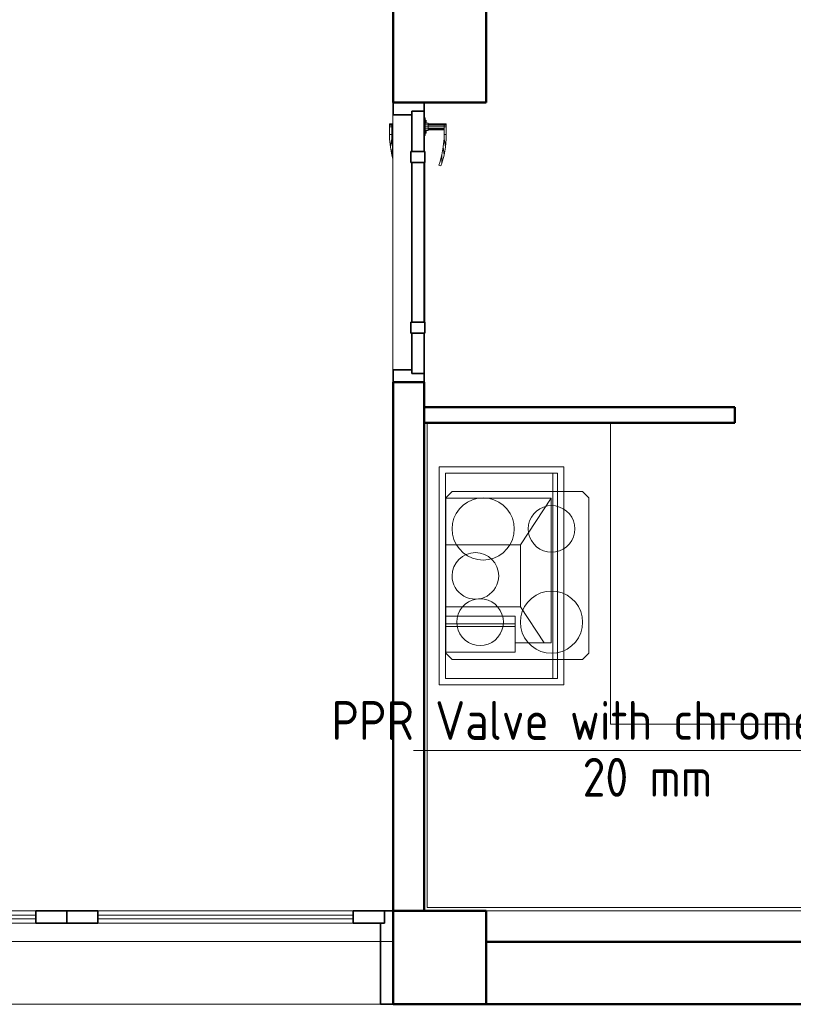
# Model space of a CAD drawing. Header units: millimetres. Extents: x -121 to 87583, y 4737 to 43333.
# Tile 45 of 86: x 45435 to 47924, y 35475 to 38642. Entities that reach past the tile are written whole.
import ezdxf

# ---------------------------------------------------------------- set-up
doc = ezdxf.new("R2010")
doc.units = ezdxf.units.MM
for name, color, linetype, lineweight in [('A-COLS-____-MCUT', 52, 'Continuous', 50), ('A-COLS-____-OTLN', 52, 'Continuous', 20), ('A-DOOR-____-MCUT', 31, 'Continuous', 35), ('A-DOOR-____-OTLN', 31, 'Continuous', 20), ('A-GENM-____-MCUT', 13, 'Continuous', 50), ('A-GENM-____-OTLN', 13, 'Continuous', 20), ('A-WALL-____-MCUT', 113, 'Continuous', 50), ('A-WALL-____-OTLN', 113, 'Continuous', 20), ('I-FURN-____-MCUT', 30, 'Continuous', 9), ('I-FURN-____-OTLN', 30, 'Continuous', 20), ('M-EQPM-____-OTLN', 50, 'Continuous', 20), ('P-PIPE-____-IDEN', 2, 'Continuous', 20)]:
    doc.layers.add(name, color=color, linetype=linetype, lineweight=lineweight)
doc.styles.add('GOST Common_1', font='GOST_Common.ttf', dxfattribs={"width": 0.9, "height": 125})

# ---------------------------------------------------------------- blocks, each defined once
blk = doc.blocks.new('Прямая форма - 83 new-608765-В_Этаж 01_Водопровод')
at = {"layer": 'A-DOOR-____-MCUT', "color": 53}
for p, q in [((-422, 0), (-450, 0)), ((-450, 0), (-450, -100)), ((-292, 0), (-422, 0)), ((-422, 0), (-422, -40)), ((-422, -40), (-422, 0)), ((-257, 2.5), (-292, 2.5)), ((-292, 2.5), (-292, -42.5)), ((-292, -40), (-292, 0)), ((-257, -42.5), (-257, 2.5)), ((257, 0), (-257, 0)), ((-257, 0), (-257, -40)), ((292, 2.5), (257, 2.5)), ((257, 2.5), (257, -42.5)), ((257, -40), (257, 0)), ((292, -42.5), (292, 2.5)), ((422, 0), (292, 0)), ((292, 0), (292, -40)), ((450, 0), (422, 0)), ((422, 0), (422, -40)), ((422, -40), (422, 0)), ((450, -100), (450, 0)), ((-422, -40), (-292, -40)), ((-410, -40), (-422, -40)), ((-410, -100), (-410, -40)), ((-292, -42.5), (-257, -42.5)), ((-257, -40), (257, -40)), ((257, -42.5), (292, -42.5)), ((292, -40), (422, -40)), ((422, -40), (410, -40)), ((410, -40), (410, -100)), ((-450, -100), (-410, -100)), ((410, -100), (450, -100))]:
    blk.add_line(p, q, dxfattribs=at)
at = {"layer": 'A-DOOR-____-OTLN', "color": 9}
for p, q in [((-382, 71), (-380.7, 71)), ((-382, 71), (-382, 64)), ((-380.7, 64), (-382, 64)), ((-382, 64), (-380.7, 64)), ((-382, 64), (-382, 13)), ((-380.7, 71), (-377, 71)), ((-380.7, 71), (-380.7, 64)), ((-377, 64), (-380.7, 64)), ((-380.7, 64), (-377, 64)), ((-380.7, 64), (-380.7, 13)), ((-377, 71), (-372, 71)), ((-377, 71), (-377, 64)), ((-372, 64), (-377, 64)), ((-377, 64), (-372, 64)), ((-377, 64), (-377, 13)), ((-372, 71), (-347, 71)), ((-372, 71), (-372, 64)), ((-347, 64), (-372, 64)), ((-372, 64), (-372, 13)), ((-367, 13), (-367, 64)), ((-363.3, 13), (-363.3, 64)), ((-362, 64), (-362, 13)), ((-347, 71), (-347, 64)), ((-333.6, 71), (-347, 71)), ((-347, 71), (-347, 64)), ((-347, 64), (-333.9, 64)), ((-333.9, 64), (-306.9, 68.7)), ((-307.8, 61.7), (-333.9, 64)), ((-306.9, 68.7), (-333.6, 71)), ((-307.8, 61.7), (-280.5, 64)), ((-280.5, 64), (-306.9, 68.7)), ((-280.5, 64), (-254.6, 57.1)), ((-282, 57.2), (-307.8, 61.7)), ((-256.7, 50.4), (-282, 57.2)), ((-254.6, 57.1), (-282, 57.2)), ((-248.8, 47.5), (-256.7, 50.4)), ((-254.6, 57.1), (-246.5, 54.1)), ((-246.5, 54.1), (-248.8, 47.5)), ((-343.5, 3), (-400.5, 3)), ((-400.5, 3), (-400.5, 1)), ((-394, 3), (-392, 7)), ((-392, 7), (-389.3, 7)), ((-391.1, 3), (-389.3, 7)), ((-389.3, 7), (-384.6, 7)), ((-385, 3), (-384, 13)), ((-384, 13), (-382.4, 13)), ((-383.3, 3), (-382.4, 13)), ((-382.4, 13), (-378, 13)), ((-378.5, 3), (-378, 13)), ((-378, 13), (-372, 13)), ((-372, 13), (-366, 13)), ((-372, 3), (-372, 13)), ((-366, 13), (-361.6, 13)), ((-365.5, 3), (-366, 13)), ((-361.6, 13), (-360, 13)), ((-361.6, 13), (-360.7, 3)), ((-360, 13), (-359, 3)), ((-359.4, 7), (-354.7, 7)), ((-354.7, 7), (-352, 7)), ((-354.7, 7), (-352.9, 3)), ((-352, 7), (-350, 3)), ((-343.5, 1), (-343.5, 3)), ((-257, 2.5), (-253.6, 2.5)), ((-253.6, 2.5), (-250.3, 2.5)), ((-253.6, 2.5), (-253.6, 1)), ((-250.3, 2.5), (-247, 2.5)), ((-250.3, 2.5), (-250.3, 1)), ((-247, 2.5), (-243.9, 2.5)), ((-247, 2.5), (-247, 1)), ((-243.9, 2.5), (-240.9, 2.5)), ((-243.9, 2.5), (-243.9, 1)), ((-240.9, 2.5), (-238, 2.5)), ((-240.9, 2.5), (-240.9, 1)), ((-238, 2.5), (-235.3, 2.5)), ((-238, 2.5), (-238, 1)), ((-235.3, 2.5), (-232.7, 2.5)), ((-235.3, 2.5), (-235.3, 1)), ((-232.7, 2.5), (-230.3, 2.5)), ((-232.7, 2.5), (-232.7, 1)), ((-230.3, 2.5), (-227.9, 2.5)), ((-230.3, 2.5), (-230.3, 1)), ((-227.9, 2.5), (-225.8, 2.5)), ((-227.9, 2.5), (-227.9, 1)), ((-225.8, 2.5), (-223.8, 2.5)), ((-225.8, 2.5), (-225.8, 1)), ((-223.8, 2.5), (-222, 2.5)), ((-223.8, 2.5), (-223.8, 1)), ((-222, 2.5), (0, 2.5)), ((-222, 2.5), (-222, 1)), ((0, 2.5), (222, 2.5)), ((222, 2.5), (223.8, 2.5)), ((222, 2.5), (222, 1)), ((223.8, 2.5), (225.8, 2.5)), ((223.8, 2.5), (223.8, 1)), ((225.8, 2.5), (227.9, 2.5)), ((225.8, 2.5), (225.8, 1)), ((227.9, 2.5), (230.3, 2.5)), ((227.9, 2.5), (227.9, 1)), ((230.3, 2.5), (232.7, 2.5)), ((230.3, 2.5), (230.3, 1)), ((232.7, 2.5), (235.3, 2.5)), ((232.7, 2.5), (232.7, 1)), ((235.3, 2.5), (238, 2.5)), ((235.3, 2.5), (235.3, 1)), ((238, 2.5), (240.9, 2.5)), ((238, 2.5), (238, 1)), ((240.9, 2.5), (243.9, 2.5)), ((240.9, 2.5), (240.9, 1)), ((243.9, 2.5), (247, 2.5)), ((243.9, 2.5), (243.9, 1)), ((247, 2.5), (250.3, 2.5)), ((247, 2.5), (247, 1)), ((250.3, 2.5), (253.6, 2.5)), ((250.3, 2.5), (250.3, 1)), ((253.6, 2.5), (257, 2.5)), ((253.6, 2.5), (253.6, 1)), ((-382, -101), (-382, -104)), ((-382, -104), (-380.7, -104)), ((-382, -104), (-382, -111)), ((-380.7, -104), (-382, -104)), ((-380.7, -111), (-382, -111)), ((-380.7, -101), (-380.7, -104)), ((-380.7, -104), (-377, -104)), ((-380.7, -104), (-380.7, -111)), ((-377, -104), (-380.7, -104)), ((-377, -111), (-380.7, -111)), ((-377, -101), (-377, -104)), ((-377, -104), (-372, -104)), ((-377, -104), (-377, -111)), ((-377, -104), (-372, -104)), ((-372, -111), (-377, -111)), ((-372, -101), (-372, -104)), ((-372, -104), (-347, -104)), ((-372, -104), (-372, -111)), ((-347, -111), (-372, -111)), ((-367, -104), (-367, -101)), ((-363.3, -104), (-363.3, -101)), ((-362, -101), (-362, -104)), ((-347, -104), (-347, -111)), ((-333.9, -104), (-347, -104)), ((-347, -104), (-347, -111)), ((-347, -111), (-333.6, -111)), ((-307.8, -101.7), (-333.9, -104)), ((-306.9, -108.7), (-333.9, -104)), ((-333.6, -111), (-306.9, -108.7)), ((-307.8, -101.7), (-303.7, -101)), ((-280.5, -104), (-307.8, -101.7)), ((-280.5, -104), (-306.9, -108.7)), ((-269.3, -101), (-280.5, -104))]:
    blk.add_line(p, q, dxfattribs=at)
blk = doc.blocks.new('Прямая форма - DOO - 010-608766-В_Этаж 01_Водопровод')
blk.add_blockref('Прямая форма - 83 new-608765-В_Этаж 01_Водопровод', (450, 100))
blk = doc.blocks.new('Прямая форма - 83 new-608784-В_Этаж 01_Водопровод')
at = {"layer": 'A-WALL-____-MCUT', "color": 253}
for p, q in [((3000, 0), (1720, 0)), ((3000, -200), (3000, 0)), ((1720, -200), (3000, -200))]:
    blk.add_line(p, q, dxfattribs=at)
blk = doc.blocks.new('Прямая форма - SW - 007-608785-В_Этаж 01_Водопровод')
blk.add_blockref('Прямая форма - 83 new-608784-В_Этаж 01_Водопровод', (0, 0))
blk = doc.blocks.new('Family - DOO - 012-608791-В_Этаж 01_Водопровод')
at = {"layer": 'A-GENM-____-MCUT', "lineweight": 9}
for p, q in [((1050, 1), (-1050, 1)), ((-1050, 1), (-1050, -201)), ((1050, -201), (1050, 1)), ((-1050, -201), (1050, -201))]:
    blk.add_line(p, q, dxfattribs=at)
blk = doc.blocks.new('Прямая форма - 83 new-608839-В_Этаж 01_Водопровод')
at = {"layer": 'A-COLS-____-MCUT', "color": 253}
for p, q in [((150, 150), (-150, 150)), ((-150, 150), (-150, -150)), ((150, -150), (150, 150)), ((-150, -150), (150, -150))]:
    blk.add_line(p, q, dxfattribs=at)
blk = doc.blocks.new('Прямая форма - CRE - 002-608840-В_Этаж 01_Водопровод')
blk.add_blockref('Прямая форма - 83 new-608839-В_Этаж 01_Водопровод', (0, 0))
blk = doc.blocks.new('Прямая форма - 83 new-608913-В_Этаж 01_Водопровод')
at = {"layer": 'A-COLS-____-MCUT', "color": 253}
for p, q in [((150, 150), (-150, 150)), ((-150, 150), (-150, -150)), ((150, -150), (150, 150)), ((-150, -150), (150, -150))]:
    blk.add_line(p, q, dxfattribs=at)
blk = doc.blocks.new('Прямая форма - CRE - 002-608914-В_Этаж 01_Водопровод')
blk.add_blockref('Прямая форма - 83 new-608913-В_Этаж 01_Водопровод', (0, 0))
blk = doc.blocks.new('Прямая форма - 83 new-608919-В_Этаж 01_Водопровод')
at = {"layer": 'A-WALL-____-MCUT', "color": 253}
for p, q in [((1700, 0), (0, 0)), ((0, 0), (0, -100)), ((1700, -100), (1700, 0)), ((0, -100), (1700, -100))]:
    blk.add_line(p, q, dxfattribs=at)
blk = doc.blocks.new('Прямая форма - SW - 005-608920-В_Этаж 01_Водопровод')
blk.add_blockref('Прямая форма - 83 new-608919-В_Этаж 01_Водопровод', (0, 0))
blk = doc.blocks.new('Family - DOO - 010-608922-В_Этаж 01_Водопровод')
at = {"layer": 'A-GENM-____-MCUT', "lineweight": 9}
for p, q in [((450, 1), (-450, 1)), ((-450, 1), (-450, -101)), ((450, -101), (450, 1)), ((-450, -101), (450, -101))]:
    blk.add_line(p, q, dxfattribs=at)
blk = doc.blocks.new('Прямая форма - 83 new-608937-В_Этаж 01_Водопровод')
at = {"layer": 'I-FURN-____-MCUT', "color": 133}
for p, q in [((0, 0), (-3200, 0)), ((-3200, 0), (-3200, -10)), ((0, -1570), (0, 0)), ((-3200, -10), (-10, -10)), ((-10, -10), (-10, -1570)), ((-10, -1570), (0, -1570))]:
    blk.add_line(p, q, dxfattribs=at)
at = {"layer": 'I-FURN-____-OTLN', "color": 9}
for p, q in [((-3200, -10), (-3200, -600)), ((-2581.1, -600), (-2581.1, -10)), ((-2581.1, -600), (-2581.1, -10)), ((-2558.8, -48), (-2533.1, -22.4)), ((-2533.1, -22.4), (-2498.1, -13)), ((-2533.1, -22.4), (-2527.1, -32.8)), ((-2498.1, -25), (-2527.1, -32.8)), ((-2498.1, -13), (-1664.1, -13)), ((-2498.1, -25), (-2498.1, -13)), ((-1664.1, -25), (-2498.1, -25)), ((-1664.1, -13), (-1629.1, -22.4)), ((-1664.1, -25), (-1664.1, -13)), ((-1635.1, -32.8), (-1664.1, -25)), ((-1635.1, -32.8), (-1629.1, -22.4)), ((-1629.1, -22.4), (-1603.5, -48)), ((-1581.1, -10), (-1581.1, -600)), ((-1581.1, -600), (-1581.1, -10)), ((-2568.1, -83), (-2558.8, -48)), ((-2548.4, -54), (-2558.8, -48)), ((-2548.4, -54), (-2556.1, -83)), ((-2527.1, -32.8), (-2548.4, -54)), ((-1613.9, -54), (-1635.1, -32.8)), ((-1613.9, -54), (-1603.5, -48)), ((-1606.1, -83), (-1613.9, -54)), ((-1603.5, -48), (-1594.1, -83)), ((-2568.1, -517), (-2568.1, -83)), ((-2556.1, -83), (-2568.1, -83)), ((-2556.1, -83), (-2556.1, -517)), ((-1931.6, -91.4), (-1957.3, -117)), ((-1896.6, -82), (-1931.6, -91.4)), ((-1697.6, -82), (-1896.6, -82)), ((-1662.6, -91.4), (-1697.6, -82)), ((-1637, -117), (-1662.6, -91.4)), ((-1606.1, -517), (-1606.1, -83)), ((-1606.1, -83), (-1594.1, -83)), ((-1594.1, -83), (-1594.1, -517)), ((-1957.3, -117), (-1966.6, -152)), ((-1627.6, -152), (-1637, -117)), ((-1966.6, -152), (-1966.6, -448)), ((-1627.6, -448), (-1627.6, -152)), ((-1896.6, -300), (-1892.6, -285)), ((-1892.6, -285), (-1881.6, -274)), ((-1884, -290), (-1876.6, -282.7)), ((-1881.6, -274), (-1866.6, -270)), ((-1876.6, -282.7), (-1866.6, -280)), ((-1866.6, -270), (-1851.6, -274)), ((-1866.6, -280), (-1856.6, -282.7)), ((-1856.6, -282.7), (-1849.3, -290)), ((-1851.6, -274), (-1840.7, -285)), ((-1840.7, -285), (-1836.6, -300)), ((-1892.6, -315), (-1896.6, -300)), ((-1881.6, -326), (-1892.6, -315)), ((-1886.6, -300), (-1884, -290)), ((-1884, -310), (-1886.6, -300)), ((-1876.6, -317.3), (-1884, -310)), ((-1849.3, -310), (-1856.6, -317.3)), ((-1840.7, -315), (-1851.6, -326)), ((-1849.3, -290), (-1846.6, -300)), ((-1846.6, -300), (-1849.3, -310)), ((-1836.6, -300), (-1840.7, -315)), ((-1866.6, -330), (-1881.6, -326)), ((-1866.6, -320), (-1876.6, -317.3)), ((-1856.6, -317.3), (-1866.6, -320)), ((-1851.6, -326), (-1866.6, -330)), ((-1966.6, -448), (-1957.3, -483)), ((-1637, -483), (-1627.6, -448)), ((-1957.3, -483), (-1931.6, -508.6)), ((-1662.6, -508.6), (-1637, -483)), ((-2558.8, -552), (-2568.1, -517)), ((-2556.1, -517), (-2568.1, -517)), ((-2556.1, -517), (-2548.4, -546)), ((-1931.6, -508.6), (-1896.6, -518)), ((-1896.6, -518), (-1697.6, -518)), ((-1697.6, -518), (-1662.6, -508.6)), ((-1613.9, -546), (-1606.1, -517)), ((-1606.1, -517), (-1594.1, -517)), ((-1594.1, -517), (-1603.5, -552)), ((-2548.4, -546), (-2558.8, -552)), ((-2533.1, -577.6), (-2558.8, -552)), ((-2548.4, -546), (-2527.1, -567.2)), ((-2527.1, -567.2), (-2533.1, -577.6)), ((-2527.1, -567.2), (-2498.1, -575)), ((-1664.1, -575), (-1635.1, -567.2)), ((-1635.1, -567.2), (-1613.9, -546)), ((-1635.1, -567.2), (-1629.1, -577.6)), ((-1603.5, -552), (-1629.1, -577.6)), ((-1613.9, -546), (-1603.5, -552)), ((-3200, -600), (-2581.1, -600)), ((-1581.1, -600), (-2581.1, -600)), ((-2498.1, -587), (-2533.1, -577.6)), ((-2498.1, -575), (-1664.1, -575)), ((-2498.1, -575), (-2498.1, -587)), ((-1664.1, -587), (-2498.1, -587)), ((-1664.1, -575), (-1664.1, -587)), ((-1629.1, -577.6), (-1664.1, -587)), ((-600, -600), (-1581.1, -600)), ((-600, -1570), (-600, -600)), ((-510, -808.3), (-530, -828.3)), ((-510, -808.3), (-530, -828.3)), ((-90, -808.3), (-510, -808.3)), ((-90, -808.3), (-510, -808.3)), ((-70, -828.3), (-90, -808.3)), ((-70, -828.3), (-90, -808.3)), ((-530, -828.3), (-530, -1328.3)), ((-530, -828.3), (-530, -1328.3)), ((-474.3, -851.7), (-486.6, -864)), ((-460, -841.7), (-474.3, -851.7)), ((-444.2, -834.4), (-460, -841.7)), ((-427.4, -829.8), (-444.2, -834.4)), ((-410, -828.3), (-427.4, -829.8)), ((-392.6, -829.8), (-410, -828.3)), ((-375.8, -834.4), (-392.6, -829.8)), ((-360, -841.7), (-375.8, -834.4)), ((-345.7, -851.7), (-360, -841.7)), ((-333.4, -864), (-345.7, -851.7)), ((-193, -854.5), (-205.7, -857.9)), ((-180, -853.3), (-193, -854.5)), ((-167, -854.5), (-180, -853.3)), ((-154.3, -857.9), (-167, -854.5)), ((-70, -1328.3), (-70, -828.3)), ((-70, -1328.3), (-70, -828.3)), ((-496.6, -878.3), (-504, -894.1)), ((-486.6, -864), (-496.6, -878.3)), ((-323.4, -878.3), (-333.4, -864)), ((-316, -894.1), (-323.4, -878.3)), ((-237.5, -880.1), (-245, -890.8)), ((-228.2, -870.9), (-237.5, -880.1)), ((-217.5, -863.4), (-228.2, -870.9)), ((-205.7, -857.9), (-217.5, -863.4)), ((-142.5, -863.4), (-154.3, -857.9)), ((-131.8, -870.9), (-142.5, -863.4)), ((-122.5, -880.1), (-131.8, -870.9)), ((-115, -890.8), (-122.5, -880.1)), ((-508.5, -911), (-510, -928.3)), ((-504, -894.1), (-508.5, -911)), ((-311.5, -911), (-316, -894.1)), ((-310, -928.3), (-311.5, -911)), ((-253.9, -915.3), (-255, -928.3)), ((-250.5, -902.7), (-253.9, -915.3)), ((-245, -890.8), (-250.5, -902.7)), ((-109.5, -902.7), (-115, -890.8)), ((-106.1, -915.3), (-109.5, -902.7)), ((-105, -928.3), (-106.1, -915.3)), ((-510, -928.3), (-508.5, -945.7)), ((-508.5, -945.7), (-504, -962.5)), ((-316, -962.5), (-311.5, -945.7)), ((-311.5, -945.7), (-310, -928.3)), ((-255, -928.3), (-253.9, -941.4)), ((-253.9, -941.4), (-250.5, -954)), ((-109.5, -954), (-106.1, -941.4)), ((-106.1, -941.4), (-105, -928.3)), ((-504, -962.5), (-496.6, -978.3)), ((-496.6, -978.3), (-486.6, -992.6)), ((-333.4, -992.6), (-323.4, -978.3)), ((-323.4, -978.3), (-316, -962.5)), ((-250.5, -954), (-245, -965.8)), ((-245, -965.8), (-237.5, -976.5)), ((-237.5, -976.5), (-228.2, -985.8)), ((-131.8, -985.8), (-122.5, -976.5)), ((-122.5, -976.5), (-115, -965.8)), ((-115, -965.8), (-109.5, -954)), ((-486.6, -992.6), (-474.3, -1004.9)), ((-474.3, -1004.9), (-460, -1014.9)), ((-360, -1014.9), (-345.7, -1004.9)), ((-345.7, -1004.9), (-333.4, -992.6)), ((-228.2, -985.8), (-217.5, -993.3)), ((-217.5, -993.3), (-205.7, -998.8)), ((-205.7, -998.8), (-193, -1002.2)), ((-193, -1002.2), (-180, -1003.3)), ((-180, -1003.3), (-167, -1002.2)), ((-167, -1002.2), (-154.3, -998.8)), ((-154.3, -998.8), (-142.5, -993.3)), ((-142.5, -993.3), (-131.8, -985.8)), ((-460, -1014.9), (-444.2, -1022.3)), ((-444.2, -1022.3), (-427.4, -1026.8)), ((-427.4, -1026.8), (-410, -1028.3)), ((-410, -1028.3), (-392.6, -1026.8)), ((-392.6, -1026.8), (-375.8, -1022.3)), ((-375.8, -1022.3), (-360, -1014.9)), ((-224.2, -1134.4), (-240, -1141.7)), ((-207.4, -1129.8), (-224.2, -1134.4)), ((-190, -1128.3), (-207.4, -1129.8)), ((-172.6, -1129.8), (-190, -1128.3)), ((-155.8, -1134.4), (-172.6, -1129.8)), ((-140, -1141.7), (-155.8, -1134.4)), ((-458.2, -1170.9), (-467.5, -1180.1)), ((-447.5, -1163.4), (-458.2, -1170.9)), ((-435.7, -1157.9), (-447.5, -1163.4)), ((-423, -1154.5), (-435.7, -1157.9)), ((-410, -1153.3), (-423, -1154.5)), ((-397, -1154.5), (-410, -1153.3)), ((-384.3, -1157.9), (-397, -1154.5)), ((-372.5, -1163.4), (-384.3, -1157.9)), ((-361.8, -1170.9), (-372.5, -1163.4)), ((-352.5, -1180.1), (-361.8, -1170.9)), ((-266.6, -1164), (-276.6, -1178.3)), ((-254.3, -1151.7), (-266.6, -1164)), ((-240, -1141.7), (-254.3, -1151.7)), ((-125.7, -1151.7), (-140, -1141.7)), ((-113.4, -1164), (-125.7, -1151.7)), ((-103.4, -1178.3), (-113.4, -1164)), ((-480.5, -1202.7), (-483.9, -1215.3)), ((-475, -1190.8), (-480.5, -1202.7)), ((-467.5, -1180.1), (-475, -1190.8)), ((-345, -1190.8), (-352.5, -1180.1)), ((-339.5, -1202.7), (-345, -1190.8)), ((-336.1, -1215.3), (-339.5, -1202.7)), ((-284, -1194.1), (-288.5, -1211)), ((-276.6, -1178.3), (-284, -1194.1)), ((-96, -1194.1), (-103.4, -1178.3)), ((-91.5, -1211), (-96, -1194.1)), ((-483.9, -1215.3), (-485, -1228.3)), ((-485, -1228.3), (-483.9, -1241.4)), ((-335, -1228.3), (-336.1, -1215.3)), ((-336.1, -1241.4), (-335, -1228.3)), ((-288.5, -1211), (-290, -1228.3)), ((-290, -1228.3), (-288.5, -1245.7)), ((-90, -1228.3), (-91.5, -1211)), ((-91.5, -1245.7), (-90, -1228.3)), ((-483.9, -1241.4), (-480.5, -1254)), ((-480.5, -1254), (-475, -1265.8)), ((-475, -1265.8), (-467.5, -1276.5)), ((-352.5, -1276.5), (-345, -1265.8)), ((-345, -1265.8), (-339.5, -1254)), ((-339.5, -1254), (-336.1, -1241.4)), ((-288.5, -1245.7), (-284, -1262.5)), ((-284, -1262.5), (-276.6, -1278.3)), ((-103.4, -1278.3), (-96, -1262.5)), ((-96, -1262.5), (-91.5, -1245.7)), ((-467.5, -1276.5), (-458.2, -1285.8)), ((-458.2, -1285.8), (-447.5, -1293.3)), ((-447.5, -1293.3), (-435.7, -1298.8)), ((-384.3, -1298.8), (-372.5, -1293.3)), ((-372.5, -1293.3), (-361.8, -1285.8)), ((-361.8, -1285.8), (-352.5, -1276.5)), ((-276.6, -1278.3), (-266.6, -1292.6)), ((-266.6, -1292.6), (-254.3, -1304.9)), ((-125.7, -1304.9), (-113.4, -1292.6)), ((-113.4, -1292.6), (-103.4, -1278.3)), ((-530, -1328.3), (-510, -1348.3)), ((-530, -1328.3), (-510, -1348.3)), ((-435.7, -1298.8), (-423, -1302.2)), ((-423, -1302.2), (-410, -1303.3)), ((-410, -1303.3), (-397, -1302.2)), ((-397, -1302.2), (-384.3, -1298.8)), ((-254.3, -1304.9), (-240, -1314.9)), ((-240, -1314.9), (-224.2, -1322.3)), ((-224.2, -1322.3), (-207.4, -1326.8)), ((-207.4, -1326.8), (-190, -1328.3)), ((-190, -1328.3), (-172.6, -1326.8)), ((-172.6, -1326.8), (-155.8, -1322.3)), ((-155.8, -1322.3), (-140, -1314.9)), ((-140, -1314.9), (-125.7, -1304.9)), ((-70, -1328.3), (-90, -1348.3)), ((-90, -1348.3), (-70, -1328.3)), ((-90, -1348.3), (-510, -1348.3)), ((-510, -1348.3), (-90, -1348.3))]:
    blk.add_line(p, q, dxfattribs=at)
blk = doc.blocks.new('Прямая форма - FU - 053-608938-В_Этаж 01_Водопровод')
blk.add_blockref('Прямая форма - 83 new-608937-В_Этаж 01_Водопровод', (0, 0))
blk = doc.blocks.new('Прямая форма - 83 new-608952-В_Этаж 01_Водопровод')
at = {"layer": 'A-WALL-____-MCUT', "color": 253}
for p, q in [((1100, 50), (100, 50)), ((100, 50), (100, 0)), ((1100, 0), (1100, 50)), ((100, 0), (1100, 0))]:
    blk.add_line(p, q, dxfattribs=at)
blk = doc.blocks.new('Прямая форма - SW - 006-608953-В_Этаж 01_Водопровод')
blk.add_blockref('Прямая форма - 83 new-608952-В_Этаж 01_Водопровод', (0, 0))
blk = doc.blocks.new('Прямая форма - 83 new-608964-В_Этаж 01_Водопровод')
at = {"layer": 'A-DOOR-____-MCUT', "color": 53}
for p, q in [((28, 300), (0, 300)), ((0, 300), (0, 0)), ((28, 260), (28, 300)), ((128, 300), (28, 300)), ((28, 300), (28, 260)), ((128, 260), (128, 300)), ((1050, 300), (950, 300)), ((950, 300), (950, 260)), ((1050, 260), (1050, 300)), ((1050, 300), (1050, 260)), ((1150, 300), (1050, 300)), ((1150, 260), (1150, 300)), ((2072, 300), (1972, 300)), ((1972, 300), (1972, 260)), ((2100, 300), (2072, 300)), ((2072, 300), (2072, 260)), ((2072, 260), (2072, 300)), ((2100, 0), (2100, 300)), ((40, 260), (28, 260)), ((28, 260), (128, 260)), ((40, 0), (40, 260)), ((950, 260), (1050, 260)), ((1050, 260), (1150, 260)), ((1972, 260), (2072, 260)), ((2072, 260), (2060, 260)), ((2060, 260), (2060, 0)), ((0, 0), (40, 0)), ((2060, 0), (2100, 0))]:
    blk.add_line(p, q, dxfattribs=at)
at = {"layer": 'A-DOOR-____-OTLN', "color": 9}
for p, q in [((128, 300), (950, 300)), ((950, 286), (128, 286)), ((950, 286), (128, 286)), ((1150, 300), (1972, 300)), ((1972, 286), (1150, 286)), ((1972, 286), (1150, 286)), ((128, 274), (950, 274)), ((128, 274), (950, 274)), ((950, 260), (128, 260)), ((1150, 274), (1972, 274)), ((1150, 274), (1972, 274)), ((1972, 260), (1150, 260))]:
    blk.add_line(p, q, dxfattribs=at)
blk = doc.blocks.new('Прямая форма - DOO - 012-608965-В_Этаж 01_Водопровод')
blk.add_blockref('Прямая форма - 83 new-608964-В_Этаж 01_Водопровод', (0, 0))
blk = doc.blocks.new('83 new_ifc_RVT-1-В_Этаж 01_Водопровод')
at = {"layer": 'A-COLS-____-OTLN', "color": 9, "lineweight": 20}
for name, p in [('Прямая форма - CRE - 002-608840-В_Этаж 01_Водопровод', (26760.3, 38525.8)), ('Прямая форма - CRE - 002-608914-В_Этаж 01_Водопровод', (26760.3, 35625.8))]:
    blk.add_blockref(name, p, dxfattribs=at)
at = {"layer": 'A-DOOR-____-OTLN', "color": 9, "lineweight": 20, "rotation": 270}
blk.add_blockref('Прямая форма - DOO - 010-608766-В_Этаж 01_Водопровод', (26610.3, 38375.8), dxfattribs=at)
at = {"layer": 'A-DOOR-____-OTLN', "color": 9, "lineweight": 20}
blk.add_blockref('Прямая форма - DOO - 012-608965-В_Этаж 01_Водопровод', (24510.3, 35475.8), dxfattribs=at)
at = {"layer": 'A-GENM-____-OTLN', "color": 9, "lineweight": 20}
for name, p, rotation in [('Family - DOO - 010-608922-В_Этаж 01_Водопровод', (26610.3, 37925.8), 90), ('Family - DOO - 012-608791-В_Этаж 01_Водопровод', (25560.3, 35475.8), 180)]:
    blk.add_blockref(name, p, dxfattribs=dict(at, rotation=rotation))
at = {"layer": 'A-WALL-____-OTLN', "color": 9, "lineweight": 20}
for name, p, rotation in [('Прямая форма - SW - 005-608920-В_Этаж 01_Водопровод', (26610.3, 35775.8), 90), ('Прямая форма - SW - 007-608785-В_Этаж 01_Водопровод', (29910.3, 35475.8), 180)]:
    blk.add_blockref(name, p, dxfattribs=dict(at, rotation=rotation))
blk.add_blockref('Прямая форма - SW - 006-608953-В_Этаж 01_Водопровод', (26610.3, 37345.8), dxfattribs=at)
at = {"layer": 'I-FURN-____-OTLN', "color": 9, "lineweight": 20, "rotation": 180}
blk.add_blockref('Прямая форма - FU - 053-608938-В_Этаж 01_Водопровод', (26710.3, 35775.8), dxfattribs=at)
blk = doc.blocks.new('Кухня вытяжка встраиваемая - 702w x 402d x 283h-1604134-В_Этаж 01_Водопровод')
at = {"layer": 'M-EQPM-____-OTLN', "color": 5}
for p, q in [((-308.5, -201), (-308.5, 201)), ((-308.5, 201), (393.5, 201)), ((393.5, 201), (393.5, -201)), ((-287.5, -180), (-287.5, 180)), ((-287.5, 180), (372.5, 180)), ((-287.5, 165), (372.5, 165)), ((-207.5, -180), (-207.5, 160)), ((257.5, 160), (-207.5, 160)), ((-207.5, 160), (-57.5, 61.1)), ((257.5, 160), (257.5, 43.7)), ((372.5, 180), (372.5, -180)), ((142.5, 61.1), (257.5, 136.9)), ((-57.5, 61.1), (-57.5, -180)), ((142.5, 61.1), (-57.5, 61.1)), ((142.5, -180), (142.5, 61.1)), ((171.8, 43.7), (171.8, -180)), ((171.8, 43.7), (287.6, 43.7)), ((197, 43.7), (197, -180)), ((205.5, 43.7), (205.5, -180)), ((287.6, 43.7), (287.6, -180)), ((372.5, -180), (-287.5, -180)), ((393.5, -201), (-308.5, -201))]:
    blk.add_line(p, q, dxfattribs=at)
for start, end in [(90, 270), (270, 90)]:
    blk.add_arc((42.5, -84), 75, start, end, dxfattribs=at)
blk = doc.blocks.new('ADSK_M_Арматура трубопроводов - ADSK_Наименование_Диаметр условный_30-1610245-В_Этаж 01_Водопровод')
at = {"layer": 'P-PIPE-____-IDEN'}
blk.add_line((-15, 0), (15, 0), dxfattribs=at)

msp = doc.modelspace()

# ---------------------------------------------------------------- block references
at = {"lineweight": 9}
msp.add_blockref('83 new_ifc_RVT-1-В_Этаж 01_Водопровод', (20026.1, 0), dxfattribs=at)
at = {"layer": 'M-EQPM-____-OTLN', "color": 5, "rotation": 270}
msp.add_blockref('Кухня вытяжка встраиваемая - 702w x 402d x 283h-1604134-В_Этаж 01_Водопровод', (46985.4, 36895.7), dxfattribs=at)
at = {"layer": 'P-PIPE-____-IDEN', "xscale": 49.99999999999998, "yscale": 49.99999999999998, "zscale": 49.99999999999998}
msp.add_blockref('ADSK_M_Арматура трубопроводов - ADSK_Наименование_Диаметр условный_30-1610245-В_Этаж 01_Водопровод', (47452.4, 36291.5), dxfattribs=at)

# ---------------------------------------------------------------- texts
at = {"layer": 'P-PIPE-____-IDEN', "lineweight": 9, "char_height": 125, "attachment_point": 1, "style": 'GOST Common_1'}
for s, insert, width in [('PPR Valve with chrome handle', (46438.2, 36450.4), 2445.949), ('20 mm', (47246.4, 36267.6), 487.025)]:
    msp.add_mtext(s, dxfattribs=dict(at, insert=insert, width=width))

doc.saveas('drawing.dxf')
